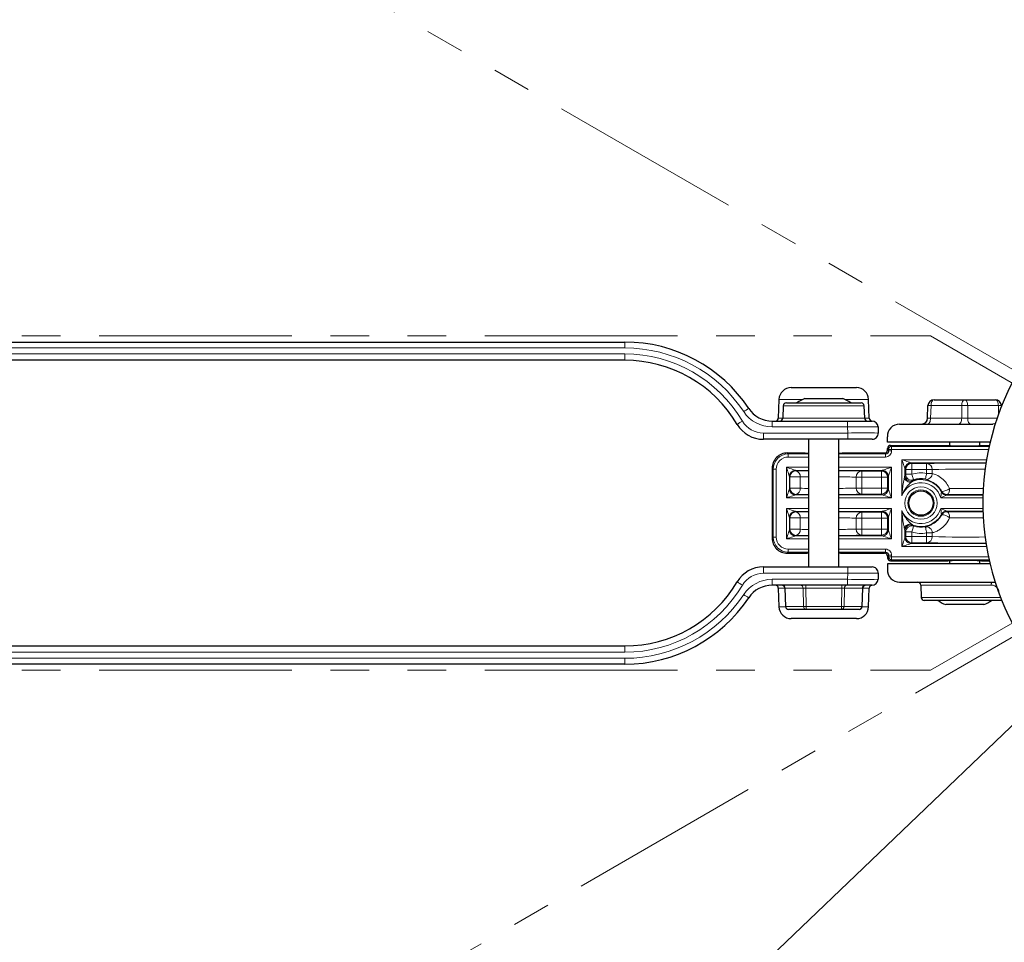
# Model space of a CAD drawing. Header units: millimetres. Extents: x 0 to 4205, y 0 to 2970.
# Tile 10 of 28: x 2144 to 2306, y 303 to 455. Entities that reach past the tile are written whole.
import ezdxf

# ---------------------------------------------------------------- set-up
doc = ezdxf.new("R2010")
doc.units = ezdxf.units.MM
doc.header["$LTSCALE"] = 5
doc.linetypes.add('PHANTOM', pattern=[12.7, 6.35, -1.27, 1.27, -1.27, 1.27, -1.27])
doc.styles.add('SLDTEXTSTYLE0', font='TXT', dxfattribs={"width": 0.605})
doc.dimstyles.new('SLDDIMSTYLE4', dxfattribs={"dimtxt": 12.841593, "dimasz": 16.5, "dimexe": 0, "dimexo": 0.0625, "dimgap": 3.210398, "dimtad": 1, "dimdec": 4, "dimlfac": 5, "dimzin": 12, "dimdsep": 46, "dimtxsty": 'SLDTEXTSTYLE0', "dimsah": 1, "dimcen": 0.09, "dimadec": 3, "dimazin": 3, "dimtfac": 1, "dimtdec": 1, "dimtofl": 0, "dimtmove": 0, "dimatfit": 3, "dimfxl": 0, "dimfrac": 2, "dimtolj": 1, "dimtzin": 12, "dimarcsym": 0})
doc.dimstyles.new('SLDDIMSTYLE5', dxfattribs={"dimtxt": 12.841593, "dimasz": 16.5, "dimexe": 0, "dimexo": 0.0625, "dimgap": 3.210398, "dimtad": 1, "dimdec": 1, "dimrnd": 1e-09, "dimzin": 12, "dimdsep": 46, "dimtxsty": 'SLDTEXTSTYLE0', "dimsah": 1, "dimcen": 0, "dimadec": 0, "dimazin": 3, "dimtfac": 1, "dimtdec": 1, "dimtofl": 0, "dimtmove": 0, "dimatfit": 3, "dimfxl": 0, "dimfrac": 2, "dimtolj": 1, "dimtzin": 12, "dimarcsym": 0})

# ---------------------------------------------------------------- blocks, each defined once
blk = doc.blocks.new('_D_10')
at = {"color": 7, "linetype": 'Continuous', "lineweight": 0}
for p, q in [((2016.56, 565.54), (1963.92, 595.93)), ((2016.56, 185.54), (1963.92, 155.15))]:
    blk.add_line(p, q, dxfattribs=at)
at = {"color": 7, "linetype": 'Continuous', "lineweight": 18}
blk.add_arc((2345.65, 375.54), 435.78, 150, 210, dxfattribs=at)
for points in [[(1968.25, 593.43), (1958.09, 580.2), (1962.46, 577.78)], [(1968.25, 157.65), (1962.46, 173.31), (1958.09, 170.89)]]:
    blk.add_solid(points, dxfattribs=at)
at = {"color": 7, "linetype": 'Continuous', "lineweight": 18, "insert": (1892.88, 390.71), "char_height": 13.229, "attachment_point": 1, "rotation": 86.3954, "style": 'SLDTEXTSTYLE0'}
blk.add_mtext('60°', dxfattribs=at)
blk = doc.blocks.new('_D_11')
at = {"color": 7, "linetype": 'Continuous', "lineweight": 0}
for p, q in [((2071.15, 112.78), (2345.65, 375.54)), ((2127.23, 197.75), (2130.42, 200.8)), ((2130.42, 200.8), (2144.05, 186.56)), ((2144.05, 186.56), (2140.87, 183.51)), ((2113.07, 184.2), (2109.89, 181.15)), ((2109.89, 181.15), (2123.53, 166.9)), ((2123.53, 166.9), (2126.71, 169.95))]:
    blk.add_line(p, q, dxfattribs=at)
at = {"color": 7, "linetype": 'Continuous', "lineweight": 18}
blk.add_arc((2345.65, 375.54), 380, 210, 224.5022, dxfattribs=at)
blk.add_solid([(2071.15, 112.78), (2084.79, 122.38), (2081.34, 125.99)], dxfattribs=at)
at = {"color": 7, "linetype": 'Continuous', "lineweight": 18, "char_height": 13.229, "attachment_point": 1, "rotation": 43.7484, "style": 'SLDTEXTSTYLE0'}
for s, insert in [('R380', (2091.11, 190.85)), ('15', (2114.92, 182.27))]:
    blk.add_mtext(s, dxfattribs=dict(at, insert=insert))

msp = doc.modelspace()

# ---------------------------------------------------------------- linework, layer by layer
at = {"color": 7, "linetype": 'PHANTOM', "lineweight": 18}
for p, q in [((2315.773074, 392.793276), (2016.561311, 565.543272)), ((1966.647308, 403.043278), (2294.019554, 403.043278)), ((2314.823318, 391.032227), (2294.019554, 403.043278)), ((2294.019554, 348.043271), (2314.823318, 360.054322)), ((2016.561311, 185.543247), (2315.773074, 358.293273)), ((1966.647308, 348.043271), (2294.019554, 348.043271))]:
    msp.add_line(p, q, dxfattribs=at)
at = {"color": 7, "linetype": 'Continuous', "lineweight": 25}
for p, q in [((2010.20221, 402.043261), (2243.699703, 402.043261)), ((2243.699703, 399.04327), (2010.20221, 399.04327)), ((2271.074396, 394.543268), (2281.827506, 394.543268)), ((2269.075614, 392.613061), (2268.967804, 389.525839)), ((2273.320768, 392.743268), (2279.581133, 392.743268)), ((2283.934098, 389.525839), (2283.826288, 392.613061)), ((2294.606324, 392.543264), (2299.650949, 392.543264)), ((2299.650949, 392.543264), (2304.695576, 392.543264)), ((2269.788858, 391.560712), (2269.717801, 389.525839)), ((2270.288561, 392.043271), (2282.613341, 392.043271)), ((2283.1841, 389.525839), (2283.113036, 391.560712)), ((2293.534655, 389.508375), (2293.606933, 391.578176)), ((2305.694968, 391.578176), (2305.699594, 391.445764)), ((2267.956365, 389.04328), (2280.382935, 389.04328)), ((2280.382935, 389.04328), (2284.380499, 389.04328)), ((2284.380499, 389.04328), (2284.416016, 389.043578)), ((2285.37989, 388.078161), (2285.414811, 387.078174)), ((2288.917247, 388.543286), (2304.286715, 388.543286)), ((2280.417856, 386.043288), (2266.505662, 386.043288)), ((2273.950953, 386.043288), (2273.950953, 365.043261)), ((2278.950948, 365.043261), (2278.950948, 386.043288)), ((2284.41542, 386.043288), (2280.417856, 386.043288)), ((2286.95095, 385.543265), (2286.918465, 386.473485)), ((2303.829901, 385.543265), (2286.95095, 385.543265)), ((2286.95095, 384.293207), (2286.95095, 384.543338)), ((2287.450876, 385.043271), (2296.569306, 385.043271)), ((2297.150951, 385.543265), (2297.150951, 385.01183)), ((2302.15095, 385.01183), (2302.15095, 385.543265)), ((2302.732594, 385.043271), (2303.713497, 385.043271)), ((2270.450566, 383.793273), (2273.412939, 383.793273)), ((2279.488962, 383.793273), (2286.451023, 383.793273)), ((2267.950948, 381.293662), (2267.950948, 369.792887)), ((2289.81116, 381.183215), (2289.81116, 380.118289)), ((2296.699513, 376.903482), (2302.672468, 376.903482)), ((2302.672468, 374.183067), (2296.699513, 374.183067)), ((2270.450566, 367.293276), (2273.700949, 367.293276)), ((2279.200953, 367.293276), (2286.451023, 367.293276)), ((2286.95095, 366.793343), (2286.95095, 366.543212)), ((2266.505662, 365.043261), (2280.417856, 365.043261)), ((2280.417856, 365.043261), (2284.41542, 365.043261)), ((2286.95095, 365.543284), (2286.918465, 364.613064)), ((2303.829901, 365.543284), (2286.95095, 365.543284)), ((2287.450876, 366.043278), (2296.900947, 366.043278)), ((2297.150951, 366.063275), (2297.150951, 365.543284)), ((2302.15095, 365.543284), (2302.15095, 366.063275)), ((2302.40095, 366.043278), (2303.713497, 366.043278)), ((2285.414811, 364.008375), (2285.37989, 363.008388)), ((2280.382935, 362.04327), (2267.956365, 362.04327)), ((2268.967804, 361.56071), (2269.075614, 358.473488)), ((2270.023536, 361.563422), (2270.146128, 358.523138)), ((2284.380499, 362.04327), (2280.382935, 362.04327)), ((2282.755766, 358.523138), (2282.878365, 361.563422)), ((2283.826288, 358.473488), (2283.934098, 361.56071)), ((2288.917247, 362.543263), (2304.286715, 362.543263)), ((2292.417798, 362.060734), (2292.488862, 360.025831)), ((2305.738546, 359.543272), (2292.988557, 359.543272)), ((2302.136175, 358.843275), (2296.520766, 358.843275)), ((2302.781135, 358.843275), (2302.136175, 358.843275)), ((2273.548339, 358.043261), (2270.645727, 358.043261)), ((2279.353563, 358.043261), (2273.548339, 358.043261)), ((2282.256175, 358.043261), (2279.353563, 358.043261)), ((2281.827506, 356.543281), (2271.074388, 356.543281)), ((2010.20221, 352.043279), (2243.699703, 352.043279)), ((2243.699703, 349.043288), (2010.20221, 349.043288))]:
    msp.add_line(p, q, dxfattribs=at)
at = {"color": 8, "linetype": 'Continuous', "lineweight": 18}
for p, q in [((2243.699703, 401.078173), (2243.699703, 402.043261)), ((2243.699703, 401.078173), (2010.20221, 401.078173)), ((2010.20221, 400.078185), (2243.699703, 400.078185)), ((2243.699703, 399.04327), (2243.699703, 400.078185)), ((2273.03068, 392.613061), (2269.075614, 392.613061)), ((2283.826288, 392.613061), (2279.871222, 392.613061)), ((2283.113036, 391.560712), (2269.788858, 391.560712)), ((2294.106629, 391.578176), (2294.034351, 389.508375)), ((2299.151253, 391.578176), (2294.106629, 391.578176)), ((2299.151253, 389.508375), (2299.151253, 391.578176)), ((2300.150644, 391.578176), (2300.150644, 389.508375)), ((2305.195272, 391.578176), (2300.150644, 391.578176)), ((2305.241872, 390.243836), (2305.195272, 391.578176)), ((2267.956365, 388.078161), (2267.956365, 389.04328)), ((2268.967804, 389.525839), (2269.717801, 389.525839)), ((2269.717801, 389.525839), (2283.1841, 389.525839)), ((2280.382935, 388.078161), (2280.382935, 389.04328)), ((2283.1841, 389.525839), (2283.934098, 389.525839)), ((2294.034351, 389.508375), (2299.151253, 389.508375)), ((2300.150644, 389.508375), (2304.981846, 389.508375)), ((2280.382935, 388.078161), (2267.956365, 388.078161)), ((2280.417856, 387.078174), (2280.382935, 388.078161)), ((2266.505662, 386.043288), (2266.505662, 387.078174)), ((2266.505662, 387.078174), (2280.417856, 387.078174)), ((2280.417856, 386.043288), (2280.417856, 387.078174)), ((2287.116926, 384.377368), (2286.95095, 384.543338)), ((2286.95095, 384.293207), (2287.116926, 384.127208)), ((2287.116926, 384.127208), (2287.116926, 384.377368)), ((2287.116926, 384.377368), (2287.616853, 384.377368)), ((2287.450876, 385.043271), (2287.616853, 384.877302)), ((2287.616853, 384.877302), (2303.676244, 384.877302)), ((2287.616853, 384.877302), (2287.616853, 384.377368)), ((2287.616853, 384.377368), (2287.616853, 384.127208)), ((2303.568192, 384.377368), (2287.616853, 384.377368)), ((2270.450566, 383.793273), (2270.616543, 383.627304)), ((2270.616543, 383.627304), (2270.616543, 383.12737)), ((2270.616543, 383.627304), (2273.950953, 383.627304)), ((2273.950953, 383.12737), (2270.616543, 383.12737)), ((2278.950948, 383.627304), (2286.617, 383.627304)), ((2286.617, 383.12737), (2278.950948, 383.12737)), ((2286.617, 383.627304), (2286.451023, 383.793273)), ((2286.617, 383.627304), (2286.617, 383.12737)), ((2287.116926, 384.127208), (2287.616853, 384.127208)), ((2289.311234, 376.740642), (2289.311234, 382.682987)), ((2289.311234, 382.682987), (2303.247832, 382.682987)), ((2268.116925, 381.127693), (2267.950948, 381.293662)), ((2268.616851, 381.127693), (2268.116925, 381.127693)), ((2268.116925, 369.958856), (2268.116925, 381.127693)), ((2268.616851, 381.127693), (2268.616851, 369.958856)), ((2270.311233, 381.432988), (2273.950953, 381.432988)), ((2270.311233, 376.403548), (2270.311233, 381.432988)), ((2273.950953, 380.933054), (2271.811005, 380.933054)), ((2271.811005, 380.933054), (2271.890421, 380.853661)), ((2278.950948, 381.432988), (2287.590664, 381.432988)), ((2286.090892, 380.933054), (2278.950948, 380.933054)), ((2285.968255, 380.810418), (2286.090892, 380.933054)), ((2287.590664, 381.432988), (2287.590664, 376.403548)), ((2289.933797, 381.060579), (2289.81116, 381.183215)), ((2289.933797, 380.289324), (2289.933797, 381.060579)), ((2290.93365, 381.060579), (2289.933797, 381.060579)), ((2303.16668, 382.183053), (2290.811006, 382.183053)), ((2290.811006, 382.183053), (2290.93365, 382.060417)), ((2290.93365, 382.060417), (2293.38098, 382.060417)), ((2290.93365, 382.060417), (2290.93365, 381.060579)), ((2293.38098, 381.060579), (2290.93365, 381.060579)), ((2290.93365, 381.060579), (2290.93365, 380.289324)), ((2293.38098, 382.060417), (2293.38098, 381.060579)), ((2294.309866, 381.060579), (2293.38098, 381.060579)), ((2293.38098, 380.438395), (2293.38098, 381.060579)), ((2294.309866, 381.060579), (2294.309866, 380.438395)), ((2270.811159, 379.933216), (2270.811159, 377.90332)), ((2270.890575, 379.853793), (2270.811159, 379.933216)), ((2270.890575, 377.982744), (2270.890575, 379.853793)), ((2272.566054, 379.853793), (2270.890575, 379.853793)), ((2272.566054, 379.853793), (2272.566054, 377.982744)), ((2281.792034, 378.025957), (2281.792034, 379.81058)), ((2282.72092, 379.81058), (2281.792034, 379.81058)), ((2282.72092, 380.810418), (2285.968255, 380.810418)), ((2282.72092, 380.810418), (2282.72092, 379.81058)), ((2285.968255, 379.81058), (2282.72092, 379.81058)), ((2282.72092, 379.81058), (2282.72092, 378.025957)), ((2285.968255, 380.810418), (2285.968255, 379.81058)), ((2286.968101, 379.81058), (2285.968255, 379.81058)), ((2285.968255, 378.025957), (2285.968255, 379.81058)), ((2287.090745, 379.933216), (2286.968101, 379.81058)), ((2286.968101, 379.81058), (2286.968101, 378.025957)), ((2287.090745, 377.90332), (2287.090745, 379.933216)), ((2290.93365, 380.289324), (2289.933797, 380.289324)), ((2294.309866, 380.438395), (2293.38098, 380.438395)), ((2270.811159, 377.90332), (2270.890575, 377.982744)), ((2272.566054, 377.982744), (2270.890575, 377.982744)), ((2282.72092, 378.025957), (2281.792034, 378.025957)), ((2282.72092, 378.025957), (2285.968255, 378.025957)), ((2282.72092, 378.025957), (2282.72092, 377.026119)), ((2285.968255, 378.025957), (2285.968255, 377.026119)), ((2286.968101, 378.025957), (2285.968255, 378.025957)), ((2286.968101, 378.025957), (2287.090745, 377.90332)), ((2273.950953, 376.403548), (2270.311233, 376.403548)), ((2271.890421, 376.982906), (2271.811005, 376.903482)), ((2271.811005, 376.903482), (2273.950953, 376.903482)), ((2278.950948, 376.903482), (2286.090892, 376.903482)), ((2287.590664, 376.403548), (2278.950948, 376.403548)), ((2285.968255, 377.026119), (2282.72092, 377.026119)), ((2286.090892, 376.903482), (2285.968255, 377.026119)), ((2302.659556, 376.403548), (2295.699243, 376.403548)), ((2296.734687, 376.963504), (2296.699513, 376.903482)), ((2270.311233, 374.683001), (2273.950953, 374.683001)), ((2270.311233, 369.653561), (2270.311233, 374.683001)), ((2278.950948, 374.683001), (2287.590664, 374.683001)), ((2287.590664, 374.683001), (2287.590664, 369.653561)), ((2295.699243, 374.683001), (2302.659556, 374.683001)), ((2270.811159, 373.183229), (2270.811159, 371.153333)), ((2270.890575, 373.103805), (2270.811159, 373.183229)), ((2270.890575, 371.232756), (2270.890575, 373.103805)), ((2272.566054, 373.103805), (2270.890575, 373.103805)), ((2273.950953, 374.183067), (2271.811005, 374.183067)), ((2271.811005, 374.183067), (2271.890421, 374.103644)), ((2272.566054, 373.103805), (2272.566054, 371.232756)), ((2286.090892, 374.183067), (2278.950948, 374.183067)), ((2281.792034, 371.275969), (2281.792034, 373.060562)), ((2281.792034, 373.060562), (2282.72092, 373.060562)), ((2282.72092, 374.06043), (2285.968255, 374.06043)), ((2282.72092, 373.060562), (2282.72092, 374.06043)), ((2285.968255, 373.060562), (2282.72092, 373.060562)), ((2282.72092, 373.060562), (2282.72092, 371.275969)), ((2285.968255, 374.06043), (2286.090892, 374.183067)), ((2285.968255, 373.060562), (2285.968255, 374.06043)), ((2285.968255, 373.060562), (2286.968101, 373.060562)), ((2285.968255, 371.275969), (2285.968255, 373.060562)), ((2287.090745, 373.183229), (2286.968101, 373.060562)), ((2286.968101, 373.060562), (2286.968101, 371.275969)), ((2287.090745, 371.153333), (2287.090745, 373.183229)), ((2289.311234, 368.403562), (2289.311234, 374.345907)), ((2296.699513, 374.183067), (2296.734687, 374.123045)), ((2270.811159, 371.153333), (2270.890575, 371.232756)), ((2272.566054, 371.232756), (2270.890575, 371.232756)), ((2281.792034, 371.275969), (2282.72092, 371.275969)), ((2282.72092, 370.276131), (2282.72092, 371.275969)), ((2282.72092, 371.275969), (2285.968255, 371.275969)), ((2285.968255, 371.275969), (2286.968101, 371.275969)), ((2285.968255, 370.276131), (2285.968255, 371.275969)), ((2286.968101, 371.275969), (2287.090745, 371.153333)), ((2267.950948, 369.792887), (2268.116925, 369.958856)), ((2268.116925, 369.958856), (2268.616851, 369.958856)), ((2273.950953, 369.653561), (2270.311233, 369.653561)), ((2271.890421, 370.232888), (2271.811005, 370.153495)), ((2271.811005, 370.153495), (2273.950953, 370.153495)), ((2278.950948, 370.153495), (2286.090892, 370.153495)), ((2287.590664, 369.653561), (2278.950948, 369.653561)), ((2285.968255, 370.276131), (2282.72092, 370.276131)), ((2286.090892, 370.153495), (2285.968255, 370.276131)), ((2289.814282, 370.96382), (2289.81116, 370.968529)), ((2289.81116, 370.96826), (2289.81116, 369.903334)), ((2289.81116, 369.903334), (2289.933797, 370.025971)), ((2289.933797, 370.025971), (2289.933797, 370.797225)), ((2289.933797, 370.797225), (2290.93365, 370.797225)), ((2290.93365, 370.025971), (2289.933797, 370.025971)), ((2290.93365, 370.797225), (2290.93365, 370.025971)), ((2290.93365, 370.025971), (2290.93365, 369.026133)), ((2290.93365, 370.025971), (2293.38098, 370.025971)), ((2293.38098, 370.648154), (2294.309866, 370.648154)), ((2293.38098, 370.025971), (2293.38098, 370.648154)), ((2293.38098, 370.025971), (2293.38098, 369.026133)), ((2294.309866, 370.025971), (2293.38098, 370.025971)), ((2294.309866, 370.648154), (2294.309866, 370.025971)), ((2270.616543, 367.95918), (2273.950953, 367.95918)), ((2270.616543, 367.95918), (2270.616543, 367.459246)), ((2278.950948, 367.95918), (2286.617, 367.95918)), ((2286.617, 367.459246), (2286.617, 367.95918)), ((2303.247832, 368.403562), (2289.311234, 368.403562)), ((2290.93365, 369.026133), (2290.811006, 368.903466)), ((2290.811006, 368.903466), (2303.16668, 368.903466)), ((2293.38098, 369.026133), (2290.93365, 369.026133)), ((2270.616543, 367.459246), (2270.450566, 367.293276)), ((2273.950953, 367.459246), (2270.616543, 367.459246)), ((2286.617, 367.459246), (2278.950948, 367.459246)), ((2286.451023, 367.293276), (2286.617, 367.459246)), ((2287.116926, 366.959312), (2286.95095, 366.793343)), ((2286.95095, 366.543212), (2287.116926, 366.709181)), ((2287.116926, 366.959312), (2287.616853, 366.959312)), ((2287.116926, 366.709181), (2287.116926, 366.959312)), ((2287.116926, 366.709181), (2287.616853, 366.709181)), ((2287.616853, 366.959312), (2287.616853, 366.709181)), ((2287.616853, 366.709181), (2303.568192, 366.709181)), ((2287.616853, 366.209247), (2287.616853, 366.709181)), ((2266.505662, 365.043261), (2266.505662, 364.008375)), ((2280.417856, 365.043261), (2280.417856, 364.008375)), ((2287.616853, 366.209247), (2287.450876, 366.043278)), ((2303.676244, 366.209247), (2287.616853, 366.209247)), ((2280.417856, 364.008375), (2266.505662, 364.008375)), ((2280.382935, 363.008388), (2280.417856, 364.008375)), ((2267.956365, 363.008388), (2280.382935, 363.008388)), ((2267.956365, 362.04327), (2267.956365, 363.008388)), ((2270.023648, 361.56071), (2268.967804, 361.56071)), ((2273.054402, 361.56071), (2270.090599, 361.56071)), ((2270.090599, 361.56071), (2270.212974, 358.525821)), ((2273.115587, 358.525821), (2273.054402, 361.56071)), ((2273.487147, 361.56071), (2273.487147, 362.04327)), ((2279.414754, 361.56071), (2273.487147, 361.56071)), ((2273.487147, 361.56071), (2273.548339, 358.525821)), ((2279.353563, 358.525821), (2279.414754, 361.56071)), ((2279.414754, 361.56071), (2279.414754, 362.04327)), ((2279.847499, 361.56071), (2279.786315, 358.525821)), ((2282.811303, 361.56071), (2279.847499, 361.56071)), ((2280.382935, 362.04327), (2280.382935, 363.008388)), ((2282.688927, 358.525821), (2282.811303, 361.56071)), ((2283.934098, 361.56071), (2282.878254, 361.56071)), ((2303.987153, 362.060734), (2292.417798, 362.060734)), ((2292.488862, 360.025831), (2305.548471, 360.025831)), ((2269.075614, 358.473488), (2270.150621, 358.473488)), ((2270.212974, 358.525821), (2273.115587, 358.525821)), ((2273.548339, 358.525821), (2279.353563, 358.525821)), ((2273.548339, 358.043261), (2273.548339, 358.525821)), ((2279.353563, 358.043261), (2279.353563, 358.525821)), ((2279.786315, 358.525821), (2282.688927, 358.525821)), ((2282.751281, 358.473488), (2283.826288, 358.473488)), ((2243.699703, 352.043279), (2243.699703, 351.008364)), ((2243.699703, 351.008364), (2010.20221, 351.008364)), ((2010.20221, 350.008377), (2243.699703, 350.008377)), ((2243.699703, 349.043288), (2243.699703, 350.008377))]:
    msp.add_line(p, q, dxfattribs=at)
at = {"color": 8, "linetype": 'Continuous', "lineweight": 18, "flags": 128}
for points in [[(2294.106629, 391.578176), (2294.119138, 391.768225), (2294.149552, 391.950019), (2294.196744, 392.116853), (2294.258993, 392.262616), (2294.334006, 392.381944), (2294.419017, 392.470457), (2294.51092, 392.524906), (2294.606324, 392.543264)], [(2299.151253, 391.578176), (2299.163763, 391.768225), (2299.194176, 391.950019), (2299.241375, 392.116853), (2299.303617, 392.262616), (2299.37863, 392.381944), (2299.463648, 392.470457), (2299.555544, 392.524906), (2299.650949, 392.543264)], [(2300.150644, 391.578176), (2300.138135, 391.768225), (2300.107721, 391.950019), (2300.060526, 392.116853), (2299.99828, 392.262616), (2299.923271, 392.381944), (2299.838252, 392.470457), (2299.746353, 392.524906), (2299.650949, 392.543264)], [(2305.195272, 391.578176), (2305.182763, 391.768225), (2305.152349, 391.950019), (2305.105154, 392.116853), (2305.042908, 392.262616), (2304.967899, 392.381944), (2304.88288, 392.470457), (2304.790981, 392.524906), (2304.695576, 392.543264)], [(2293.534655, 388.543286), (2293.63006, 388.561644), (2293.721955, 388.616093), (2293.806974, 388.704606), (2293.881979, 388.823934), (2293.944228, 388.969698), (2293.991428, 389.136531), (2294.021834, 389.318325), (2294.034351, 389.508375)], [(2298.651557, 388.543286), (2298.746962, 388.561644), (2298.838865, 388.616093), (2298.923876, 388.704606), (2298.998889, 388.823934), (2299.061138, 388.969698), (2299.10833, 389.136531), (2299.138743, 389.318325), (2299.151253, 389.508375)], [(2300.65034, 388.543286), (2300.554935, 388.561644), (2300.463036, 388.616093), (2300.378021, 388.704606), (2300.303012, 388.823934), (2300.240766, 388.969698), (2300.193567, 389.136531), (2300.163157, 389.318325), (2300.150644, 389.508375)], [(2289.81116, 381.183215), (2289.800081, 381.216445), (2289.770629, 381.304809), (2289.723914, 381.444939), (2289.661687, 381.631621), (2289.586295, 381.85782), (2289.500561, 382.115014), (2289.407712, 382.393577), (2289.311234, 382.682987)], [(2289.311234, 382.682987), (2289.600659, 382.586517), (2289.879207, 382.493653), (2290.136408, 382.407942), (2290.3626, 382.332542), (2290.549275, 382.270314), (2290.68942, 382.223584), (2290.777769, 382.19414), (2290.811006, 382.183053)], [(2270.311233, 381.432988), (2270.600658, 381.336518), (2270.879205, 381.243654), (2271.136407, 381.157943), (2271.362599, 381.082543), (2271.549273, 381.020316), (2271.689419, 380.973586), (2271.777768, 380.944141), (2271.811005, 380.933054)], [(2270.811159, 379.933216), (2270.80008, 379.966446), (2270.770628, 380.05481), (2270.723913, 380.19494), (2270.661686, 380.381622), (2270.586293, 380.607822), (2270.500559, 380.865016), (2270.40771, 381.143578), (2270.311233, 381.432988)], [(2286.090892, 380.933054), (2286.124129, 380.944141), (2286.212478, 380.973586), (2286.352623, 381.020316), (2286.539305, 381.082543), (2286.76549, 381.157943), (2287.022691, 381.243654), (2287.301239, 381.336518), (2287.590664, 381.432988)], [(2287.590664, 381.432988), (2287.494194, 381.143578), (2287.401345, 380.865016), (2287.315611, 380.607822), (2287.240211, 380.381622), (2287.177984, 380.19494), (2287.131269, 380.05481), (2287.101824, 379.966446), (2287.090745, 379.933216)], [(2290.93365, 380.289324), (2290.992405, 380.105533), (2291.048948, 379.928657), (2291.101169, 379.76534), (2291.147087, 379.621722), (2291.18498, 379.503169), (2291.213434, 379.414179), (2291.231368, 379.358061), (2291.238118, 379.336961)], [(2293.38098, 380.438395), (2293.344971, 380.248853), (2293.310303, 380.066403), (2293.278303, 379.89796), (2293.250155, 379.749813), (2293.226924, 379.627564), (2293.209489, 379.535772), (2293.198492, 379.477896), (2293.194357, 379.456141)], [(2270.311233, 376.403548), (2270.40771, 376.692989), (2270.500559, 376.971521), (2270.586293, 377.228745), (2270.661686, 377.454915), (2270.723913, 377.641596), (2270.770628, 377.781757), (2270.80008, 377.870091), (2270.811159, 377.90332)], [(2287.090745, 377.90332), (2287.101824, 377.870091), (2287.131269, 377.781757), (2287.177984, 377.641596), (2287.240211, 377.454915), (2287.315611, 377.228745), (2287.401345, 376.971521), (2287.494194, 376.692989), (2287.590664, 376.403548)], [(2296.734687, 376.963504), (2296.818148, 376.985379), (2296.898466, 377.04409), (2296.972621, 377.137401), (2297.037806, 377.261855), (2297.091577, 377.412715), (2297.131907, 377.584316), (2297.157276, 377.770194), (2297.166724, 377.963342)], [(2271.811005, 376.903482), (2271.777768, 376.892396), (2271.689419, 376.862951), (2271.549273, 376.816251), (2271.362599, 376.754024), (2271.136407, 376.678624), (2270.879205, 376.592883), (2270.600658, 376.500019), (2270.311233, 376.403548)], [(2287.590664, 376.403548), (2287.301239, 376.500019), (2287.022691, 376.592883), (2286.76549, 376.678624), (2286.539305, 376.754024), (2286.352623, 376.816251), (2286.212478, 376.862951), (2286.124129, 376.892396), (2286.090892, 376.903482)], [(2295.699243, 376.403548), (2295.706559, 376.406737), (2295.927715, 376.505979), (2296.142239, 376.608499), (2296.25022, 376.662441), (2296.488751, 376.787045), (2296.556961, 376.824089), (2296.647687, 376.874306), (2296.680126, 376.892515), (2296.699513, 376.903482), (2296.699483, 376.903453)], [(2270.311233, 374.683001), (2270.600658, 374.586501), (2270.879205, 374.493667), (2271.136407, 374.407925), (2271.362599, 374.332525), (2271.549273, 374.270298), (2271.689419, 374.223598), (2271.777768, 374.194153), (2271.811005, 374.183067)], [(2270.811159, 373.183229), (2270.80008, 373.216458), (2270.770628, 373.304792), (2270.723913, 373.444953), (2270.661686, 373.631634), (2270.586293, 373.857804), (2270.500559, 374.115028), (2270.40771, 374.393561), (2270.311233, 374.683001)], [(2286.090892, 374.183067), (2286.124129, 374.194153), (2286.212478, 374.223598), (2286.352623, 374.270298), (2286.539305, 374.332525), (2286.76549, 374.407925), (2287.022691, 374.493667), (2287.301239, 374.586501), (2287.590664, 374.683001)], [(2287.590664, 374.683001), (2287.494194, 374.393561), (2287.401345, 374.115028), (2287.315611, 373.857804), (2287.240211, 373.631634), (2287.177984, 373.444953), (2287.131269, 373.304792), (2287.101824, 373.216458), (2287.090745, 373.183229)], [(2295.699243, 374.683001), (2295.700435, 374.675103), (2295.761611, 374.22026), (2295.774739, 374.111243), (2295.80218, 373.874404), (2295.804884, 373.850681), (2295.819786, 373.719074), (2295.823056, 373.690077), (2295.825463, 373.668738), (2295.825463, 373.668768)], [(2296.734687, 374.123045), (2296.818148, 374.10117), (2296.898466, 374.042459), (2296.972621, 373.949148), (2297.037806, 373.824694), (2297.091577, 373.673834), (2297.131907, 373.502233), (2297.157276, 373.316356), (2297.166724, 373.123207)], [(2291.238118, 371.749588), (2291.231368, 371.728488), (2291.213434, 371.67237), (2291.18498, 371.58338), (2291.147087, 371.464827), (2291.101169, 371.321209), (2291.048948, 371.157893), (2290.992405, 370.981016), (2290.93365, 370.797225)], [(2293.194357, 371.630408), (2293.198492, 371.608653), (2293.209489, 371.550777), (2293.226924, 371.458985), (2293.250155, 371.336736), (2293.278303, 371.188589), (2293.310303, 371.020146), (2293.344971, 370.837696), (2293.38098, 370.648154)], [(2270.311233, 369.653561), (2270.40771, 369.942971), (2270.500559, 370.221533), (2270.586293, 370.478728), (2270.661686, 370.704927), (2270.723913, 370.891609), (2270.770628, 371.031739), (2270.80008, 371.120103), (2270.811159, 371.153333)], [(2271.811005, 370.153495), (2271.777768, 370.142408), (2271.689419, 370.112964), (2271.549273, 370.066234), (2271.362599, 370.004006), (2271.136407, 369.928606), (2270.879205, 369.842895), (2270.600658, 369.750031), (2270.311233, 369.653561)], [(2287.590664, 369.653561), (2287.301239, 369.750031), (2287.022691, 369.842895), (2286.76549, 369.928606), (2286.539305, 370.004006), (2286.352623, 370.066234), (2286.212478, 370.112964), (2286.124129, 370.142408), (2286.090892, 370.153495)], [(2287.090745, 371.153333), (2287.101824, 371.120103), (2287.131269, 371.031739), (2287.177984, 370.891609), (2287.240211, 370.704927), (2287.315611, 370.478728), (2287.401345, 370.221533), (2287.494194, 369.942971), (2287.590664, 369.653561)], [(2289.311234, 368.403562), (2289.407712, 368.692972), (2289.500561, 368.971535), (2289.586295, 369.228729), (2289.661687, 369.454928), (2289.723914, 369.64161), (2289.770629, 369.781741), (2289.800081, 369.870104), (2289.81116, 369.903334)], [(2290.811006, 368.903466), (2290.777769, 368.892409), (2290.68942, 368.862965), (2290.549275, 368.816235), (2290.3626, 368.754008), (2290.136408, 368.678608), (2289.879207, 368.592896), (2289.600659, 368.500032), (2289.311234, 368.403562)], [(2270.090599, 361.56071), (2270.048034, 361.562439), (2270.026278, 361.563303), (2270.023536, 361.563422)], [(2303.987153, 362.060734), (2303.994652, 362.155744), (2304.012884, 362.246641), (2304.041177, 362.330057), (2304.078493, 362.402954), (2304.123461, 362.462618), (2304.174427, 362.506874), (2304.22952, 362.534084), (2304.286715, 362.543263)], [(2270.212974, 358.525821), (2270.184111, 358.524658), (2270.16313, 358.523824), (2270.150397, 358.523287), (2270.146128, 358.523138)]]:
    msp.add_lwpolyline(points, dxfattribs=at)
at = {"color": 7, "linetype": 'Continuous', "lineweight": 25, "flags": 128}
for points in [[(2304.675251, 388.581373), (2304.634344, 388.573714), (2304.286715, 388.543286)], [(2304.286715, 362.543263), (2304.634344, 362.512835), (2304.675251, 362.505176)]]:
    msp.add_lwpolyline(points, dxfattribs=at)
at = {"color": 8, "linetype": 'Continuous', "lineweight": 18}
for centre, radius in [((2292.45095, 375.543275), 2.665894), ((2292.450949, 375.543275), 2.165981)]:
    msp.add_circle(centre, radius, dxfattribs=at)
at = {"color": 7, "linetype": 'Continuous', "lineweight": 25}
msp.add_circle((2292.450954, 375.543262), 1.999999, dxfattribs=at)
for centre, radius, start, end in [((2345.650944, 375.543269), 42.999998, 134.20241857, 330.00002069), ((2243.699784, 377.53911), 24.504151, 33.6229834, 90.00018725), ((2243.699681, 377.538947), 21.504323, 30.63143467, 89.99994087), ((2271.074406, 392.543257), 2.000011, 90.0005197, 177.99985753), ((2281.827495, 392.543257), 2.000011, 2.00014247, 89.99969375), ((2276.4516, 385.379806), 8.001417, 113.03446019, 123.61404485), ((2276.451831, 385.382643), 7.998208, 56.38382632, 66.96766863), ((2294.606297, 391.543292), 0.999973, 89.99844063, 178.00083904), ((2304.695597, 391.543285), 0.999979, 1.99952794, 90.00119239), ((2267.956355, 393.669199), 4.62592, 213.62331842, 270.00012844), ((2270.288579, 391.543245), 0.500026, 90.00290583, 177.99814205), ((2282.613328, 391.543258), 0.500013, 2.00039001, 89.99856211), ((2268.468083, 389.543306), 0.500026, 270.00290583, 357.99814205), ((2269.218093, 389.543292), 0.500013, 270.00143789, 357.99960999), ((2283.683808, 389.543292), 0.500013, 182.00039001, 269.99856211), ((2284.433806, 389.543292), 0.500013, 182.00039001, 269.99856211), ((2284.380461, 388.043241), 1.000039, 2.00112398, 89.99782814), ((2292.535279, 389.543272), 0.999986, 269.99917459, 358.00010508), ((2266.505595, 391.043205), 4.999916, 210.63127101, 270.0007696), ((2288.917295, 386.543239), 2.000047, 90.00137326, 181.99867036), ((2284.415446, 387.043263), 0.999975, 269.99852323, 2.00069591), ((2286.451044, 384.293178), 0.499905, 269.99757077, 0.00328312), ((2287.450859, 384.543362), 0.49991, 89.99805664, 180.00279725), ((2299.65095, 453.983476), 69.009045, 267.44056844, 272.55943156), ((2270.45043, 381.293791), 2.499481, 89.99687403, 180.00295519), ((2273.945202, 388.483664), 4.720496, 263.5258029, 270.06980193), ((2278.956694, 388.483766), 4.720597, 269.9302685, 276.47412667), ((2292.450992, 375.543233), 3.982894, 79.24327131, 107.72934404), ((2296.699733, 377.903701), 1.000218, 209.06383034, 269.98740859), ((2296.699733, 373.182849), 1.000218, 90.01259141, 150.93616966), ((2270.45043, 369.792758), 2.499481, 179.99704481, 270.00312597), ((2273.9494, 365.759935), 1.553339, 89.94270495, 99.20378024), ((2278.952502, 365.759935), 1.553339, 80.79621976, 90.05729505), ((2286.451044, 366.793371), 0.499905, 359.99671688, 90.00242923), ((2287.450859, 366.543187), 0.49991, 179.99720275, 270.00194336), ((2266.505575, 360.043412), 4.999849, 89.99899403, 149.36956448), ((2284.415446, 364.043286), 0.999975, 357.99930409, 90.00147677), ((2299.650949, 306.055983), 60.050296, 87.37522318, 92.62477682), ((2288.917254, 364.54327), 2.000007, 178.00015313, 269.99980325), ((2243.699695, 373.547608), 21.504329, 270.00002184, 329.36846332), ((2267.956364, 357.417332), 4.625937, 89.99998764, 146.3765655), ((2268.468083, 361.543243), 0.500026, 2.00185795, 89.99709417), ((2269.523953, 361.543277), 0.499992, 2.29888208, 90.00099028), ((2283.377953, 361.543274), 0.499995, 89.99955737, 177.72814967), ((2284.433806, 361.543257), 0.500013, 90.00143789, 177.99960999), ((2284.380461, 363.043308), 1.000039, 270.00217186, 357.99887602), ((2291.918142, 362.043303), 0.49996, 1.99793188, 90.00455671), ((2243.699784, 373.547439), 24.504151, 269.99981275, 326.3770166), ((2292.98857, 360.043285), 0.500013, 182.00039001, 269.99856211), ((2271.074406, 358.543292), 2.000011, 182.00014247, 269.9994803), ((2270.645758, 358.543298), 0.500037, 182.31059924, 269.99638353), ((2281.827495, 358.543292), 2.000011, 270.00030625, 357.99985753), ((2282.256136, 358.543298), 0.500037, 270.00447028, 357.68940072), ((2299.649776, 366.203309), 7.997549, 236.38327592, 246.96794447), ((2299.650207, 366.206892), 8.001597, 293.03466016, 303.61398217)]:
    msp.add_arc(centre, radius, start, end, dxfattribs=at)
at = {"color": 8, "linetype": 'Continuous', "lineweight": 18}
for centre, radius, start, end in [((2243.69968, 377.573832), 23.50434, 33.62318875, 89.99994239), ((2243.699621, 377.57375), 22.504436, 30.63159846, 89.99979139), ((2268.124762, 383.727548), 8.404165, 118.57971013, 125.27221353), ((2293.856781, 386.897193), 4.687645, 86.94473276, 93.05526724), ((2299.650949, 368.720735), 22.862902, 88.74763379, 91.25236621), ((2305.44512, 386.89726), 4.687579, 86.9446894, 93.0553106), ((2267.195056, 381.558514), 8.546437, 118.90687952, 125.73724127), ((2266.505676, 391.078192), 4.000018, 210.63156691, 269.99981055), ((2267.956412, 393.704156), 5.625995, 213.62348019, 269.99951634), ((2293.784503, 393.882437), 4.381192, 266.73080008, 273.26919992), ((2299.650949, 412.235214), 22.732332, 268.74043931, 271.25956069), ((2282.881413, 209.065898), 179.029698, 89.20037359, 90.79962641), ((2282.916334, 207.732767), 179.36281, 89.20185875, 90.79814125), ((2287.617022, 384.377207), 0.500096, 90.01938506, 179.98146884), ((2270.616639, 381.127589), 2.499714, 90.00221426, 179.99761496), ((2270.616416, 381.127805), 1.999564, 89.99636394, 180.0032091), ((2286.61703, 384.127192), 0.999822, 269.99824251, 0.00090359), ((2286.61724, 384.12699), 0.499686, 269.97246092, 0.02497733), ((2271.81133, 379.932883), 1.000171, 90.01864193, 179.98093112), ((2286.090571, 379.93288), 1.000174, 0.01924647, 89.98160744), ((2290.81132, 381.182894), 1.000159, 90.01797, 179.98160305), ((2290.933984, 381.06023), 1.000187, 90.01910358, 179.98004251), ((2299.759694, 126.708688), 255.431387, 89.23804489, 91.43095734), ((2293.336562, 381.087747), 0.973683, 358.40107721, 87.38534929), ((2299.777669, 194.986563), 186.154334, 88.97216139, 91.68315777), ((2271.890791, 379.853445), 1.000217, 90.02124578, 179.98003506), ((2275.498036, 145.782411), 235.098931, 90.35664768, 90.87924367), ((2271.672993, 379.978536), 0.901731, 352.04836155, 76.04722068), ((2275.537711, 215.910415), 163.970308, 90.55446602, 91.0384364), ((2278.59142, 252.948964), 127.928121, 88.15017976, 89.87645318), ((2278.469348, 293.32787), 86.546515, 87.79976494, 89.68116764), ((2282.765369, 379.83772), 0.973713, 92.61638997, 181.59718353), ((2285.967884, 379.810201), 1.000217, 0.02167334, 89.97875361), ((2290.934058, 380.289889), 1.000261, 180.0323242, 287.69682769), ((2292.450942, 375.543327), 4.982636, 79.2423214, 107.72904219), ((2292.450953, 375.543265), 3.860212, 29.05224264, 109.72066242), ((2293.323865, 380.433612), 0.986013, 262.45271937, 0.27798831), ((2271.811373, 377.903696), 1.000213, 180.02149558, 269.97893138), ((2271.890761, 377.983092), 1.000187, 180.01995762, 269.98046933), ((2271.673069, 377.857975), 0.901659, 283.94892987, 7.95390338), ((2275.537711, 541.926122), 163.970308, 268.9615636, 269.44553398), ((2278.467716, 464.58289), 86.620746, 270.31963859, 272.19942884), ((2282.765399, 377.998846), 0.973743, 178.40455162, 267.38187488), ((2285.967884, 378.026335), 1.000217, 270.02124639, 359.97832666), ((2286.090528, 377.903699), 1.000217, 270.02081928, 359.97832682), ((2292.450948, 375.543288), 3.360277, 14.8333659, 159.12526162), ((2295.900609, 379.345875), 1.874685, 268.88575615, 312.48327075), ((2299.639317, 632.925626), 254.974273, 269.44437, 270.69216597), ((2275.501215, 612.045979), 235.090804, 269.119951, 269.64256513), ((2278.59142, 504.887573), 127.928121, 270.12354682, 271.84982024), ((2259.938577, 381.368783), 36.103722, 352.09523301, 353.71731429), ((2296.734879, 377.963688), 1.000184, 209.47561347, 269.98901347), ((2299.649018, 734.084161), 357.132548, 269.53244046, 270.48538316), ((2292.450948, 375.543261), 3.360277, 200.87473838, 345.1666341), ((2291.488854, 365.008195), 10.551267, 60.40657951, 66.48175614), ((2271.811373, 373.182853), 1.000213, 90.02106862, 179.97850442), ((2271.890791, 373.103427), 1.000217, 90.02124639, 179.97832666), ((2275.501215, 139.04057), 235.090805, 90.35743487, 90.880049), ((2271.673069, 373.228574), 0.901659, 352.04609662, 76.05107013), ((2275.485258, 212.685232), 160.445133, 90.54791662, 91.04252033), ((2278.59142, 246.198976), 127.928121, 88.15017976, 89.87645318), ((2278.470899, 286.648393), 86.475967, 87.79899744, 89.68193513), ((2282.7654, 373.087702), 0.973745, 92.61815242, 181.59712426), ((2285.967884, 373.060214), 1.000217, 0.01996494, 89.97875422), ((2286.090528, 373.18285), 1.000217, 0.02167318, 89.97918072), ((2292.450953, 375.543284), 3.860212, 250.27933758, 330.94775736), ((2296.734879, 373.122861), 1.000184, 90.01098653, 150.52438653), ((2295.900609, 371.740675), 1.874685, 47.51672925, 91.11424385), ((2299.648309, 12.444327), 361.690454, 89.52062132, 90.46155507), ((2299.638749, 117.684124), 255.451044, 89.30899851, 90.55446552), ((2271.890791, 371.233105), 1.000217, 180.01996494, 269.97875422), ((2271.672993, 371.108013), 0.901731, 283.95277932, 7.95163845), ((2275.537711, 535.176134), 163.970308, 268.9615636, 269.44553398), ((2278.469348, 457.758679), 86.546515, 270.31883236, 272.20023506), ((2282.765338, 371.248801), 0.973683, 178.40107721, 267.38534929), ((2285.967914, 371.276318), 1.000187, 270.01953067, 359.98004238), ((2290.934058, 370.796661), 1.000261, 72.30317231, 179.9676758), ((2292.450992, 375.543317), 3.982894, 252.27065596, 280.75672869), ((2293.323865, 370.652938), 0.986013, 359.72201169, 97.54728063), ((2270.616639, 369.95896), 2.499714, 180.00238504, 269.99778574), ((2270.616416, 369.958744), 1.999564, 179.9967909, 270.00363606), ((2271.81133, 371.153666), 1.000171, 180.01906888, 269.98135807), ((2275.498036, 605.304138), 235.098931, 269.12075633, 269.64335232), ((2278.59306, 498.042337), 127.83287, 270.12290363, 271.85046343), ((2286.090571, 371.153669), 1.000174, 270.01839256, 359.98075353), ((2290.811362, 369.903668), 1.000202, 180.01911528, 269.97960388), ((2290.933984, 370.026319), 1.000187, 180.01995749, 269.98089642), ((2292.450942, 375.543222), 4.982636, 252.27095781, 280.7576786), ((2293.336562, 369.998802), 0.973683, 272.61465071, 1.59892279), ((2299.777669, 556.099986), 186.154334, 268.31684223, 271.02783861), ((2286.61703, 366.959357), 0.999822, 359.99738867, 90.00175744), ((2299.759694, 624.377862), 255.431387, 268.56904266, 270.76195511), ((2286.61724, 366.959559), 0.499686, 359.97160858, 90.02753753), ((2287.617022, 366.709343), 0.500096, 180.01853116, 269.98061494), ((2266.505684, 360.008343), 4.000032, 90.00030655, 149.36831599), ((2282.916334, 543.353782), 179.36281, 269.20185875, 270.79814125), ((2243.699621, 373.5128), 22.504436, 270.00020861, 329.36840154), ((2267.197905, 369.532919), 8.55209, 234.26648921, 241.0922243), ((2267.95642, 357.382379), 5.626009, 90.00056059, 146.37644289), ((2269.623443, 361.577095), 0.467443, 357.99126106, 85.7783437), ((2272.587243, 361.577091), 0.467446, 357.99175314, 85.77883225), ((2273.270775, 353.44454), 8.119054, 88.47289009, 91.52710991), ((2279.631127, 353.07071), 8.492757, 88.54010164, 91.45989836), ((2280.314658, 361.577091), 0.467446, 94.22116775, 182.00824686), ((2282.881413, 541.897437), 178.906496, 269.1998229, 270.8001771), ((2283.278458, 361.577095), 0.467443, 94.2216563, 182.00873894), ((2284.096707, 330.605723), 30.981664, 92.25371497, 92.37783838), ((2243.699715, 373.512652), 23.504275, 269.9999726, 326.37689626), ((2268.124762, 367.359001), 8.404165, 234.72778647, 241.42028987), ((2270.680148, 358.509453), 0.46746, 177.99338455, 265.77720084), ((2273.58276, 358.509453), 0.46746, 177.99338455, 265.77720084), ((2273.331963, 366.982508), 8.459455, 268.53432806, 271.46567194), ((2279.569939, 366.982678), 8.459625, 268.53435757, 271.46564243), ((2279.319129, 358.509463), 0.467472, 274.22417056, 2.00524405), ((2282.221741, 358.509463), 0.467472, 274.22417056, 2.00524405), ((2282.993968, 365.293147), 6.774198, 267.41910361, 267.98488272)]:
    msp.add_arc(centre, radius, start, end, dxfattribs=at)
for points, knots in [([(2289.311234, 376.740642), (2289.311815, 376.75003), (2289.326975, 376.994836), (2289.365795, 377.47407), (2289.46317, 378.303628), (2289.577596, 379.013541), (2289.673593, 379.487123), (2289.697301, 379.604079)], [0, 0, 0, 0, 0.0097583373, 0.254466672, 0.4986821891, 0.8761934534, 1, 1, 1, 1]), ([(2289.697301, 379.604079), (2289.718678, 379.702492), (2289.750129, 379.847281), (2289.784381, 380.009929), (2289.801496, 380.079528), (2289.808272, 380.105981), (2289.810438, 380.115009), (2289.81116, 380.11802)], [0, 0, 0, 0, 0.5739309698, 0.844387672, 0.9470925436, 0.9823523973, 1, 1, 1, 1]), ([(2290.808033, 378.910162), (2290.702824, 378.9318), (2290.482442, 378.977125), (2290.178051, 379.137695), (2289.900275, 379.340851), (2289.762888, 379.519022), (2289.697301, 379.604079)], [0, 0, 0, 0, 0.2387014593, 0.5000054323, 0.7613056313, 1, 1, 1, 1]), ([(2289.81116, 380.11802), (2289.811584, 380.119078), (2289.812058, 380.120263), (2289.8131, 380.121357), (2289.813649, 380.121944), (2289.814069, 380.122467), (2289.814327, 380.122789)], [0, 0, 0, 0, 0.5809453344, 0.6514183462, 0.7850538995, 1, 1, 1, 1]), ([(2289.814327, 380.122789), (2289.836138, 380.153586), (2289.875625, 380.20934), (2289.915809, 380.264592), (2289.933797, 380.289324)], [0, 0, 0, 0, 0.55237631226, 1, 1, 1, 1]), ([(2289.814327, 380.122789), (2289.819894, 380.043074), (2289.83103, 379.883641), (2289.918961, 379.658136), (2290.053816, 379.459093), (2290.232998, 379.297885), (2290.445106, 379.18339), (2290.677938, 379.123444), (2290.919877, 379.116515), (2291.073752, 379.159688), (2291.150685, 379.181274)], [0, 0, 0, 0, 0.124989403, 0.2499851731, 0.3749849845, 0.5000039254, 0.6250160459, 0.7500231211, 0.8750188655, 1, 1, 1, 1]), ([(2291.238118, 379.336961), (2291.229533, 379.32196), (2291.203653, 379.276738), (2291.174612, 379.224781), (2291.154259, 379.187772), (2291.150685, 379.181274)], [0, 0, 0, 0, 0.2903844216, 0.8754006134, 1, 1, 1, 1]), ([(2295.864154, 377.471544), (2295.71269, 377.707638), (2295.393443, 378.205264), (2294.69221, 378.822463), (2293.932957, 379.246), (2293.402578, 379.3969), (2293.194357, 379.456141)], [0, 0, 0, 0, 0.2452368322, 0.5168971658, 0.8103400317, 1, 1, 1, 1]), ([(2294.309866, 380.438395), (2294.533122, 380.365977), (2295.110933, 380.178551), (2295.928115, 379.642067), (2296.673405, 378.867203), (2297.00604, 378.257748), (2297.166724, 377.963342)], [0, 0, 0, 0, 0.1804113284, 0.4669247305, 0.7424909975, 1, 1, 1, 1]), ([(2290.808033, 378.910162), (2290.731696, 378.843755), (2290.410519, 378.564357), (2289.823883, 377.903518), (2289.453244, 377.191166), (2289.314163, 376.749934), (2289.311234, 376.740642)], [0, 0, 0, 0, 0.1138864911, 0.479162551, 0.9890318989, 1, 1, 1, 1]), ([(2291.148204, 379.177012), (2291.146961, 379.17585), (2291.14283, 379.171991), (2291.128102, 379.160113), (2291.083562, 379.12682), (2290.970889, 379.046195), (2290.874714, 378.96586), (2290.808033, 378.910162)], [0, 0, 0, 0, 0.0118026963, 0.039208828, 0.131156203, 0.3976056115, 1, 1, 1, 1]), ([(2291.150685, 379.181274), (2291.150139, 379.180246), (2291.149439, 379.178931), (2291.148574, 379.177598), (2291.148348, 379.177167), (2291.14824, 379.177051), (2291.148204, 379.177012)], [0, 0, 0, 0, 0.7063832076, 0.9042042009, 0.9679017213, 1, 1, 1, 1]), ([(2295.825463, 377.417811), (2295.832982, 377.428217), (2295.842293, 377.441103), (2295.855178, 377.459023), (2295.860557, 377.466527), (2295.864154, 377.471544)], [0, 0, 0, 0, 0.5816840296, 0.7202727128, 1, 1, 1, 1]), ([(2289.311234, 374.345907), (2289.314163, 374.336615), (2289.453244, 373.895383), (2289.82389, 373.18304), (2290.411268, 372.521317), (2290.733428, 372.241305), (2290.810656, 372.174182)], [0, 0, 0, 0, 0.0109540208, 0.5201688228, 0.8849759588, 1, 1, 1, 1]), ([(2289.698135, 371.478446), (2289.67414, 371.596742), (2289.57781, 372.071654), (2289.463171, 372.782922), (2289.365795, 373.612479), (2289.326975, 374.091713), (2289.311815, 374.336519), (2289.311234, 374.345907)], [0, 0, 0, 0, 0.1250497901, 0.5020253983, 0.7458943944, 0.990255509, 1, 1, 1, 1]), ([(2293.194357, 371.630408), (2293.340541, 371.670225), (2293.689817, 371.76536), (2294.321311, 372.041191), (2295.078494, 372.558749), (2295.596666, 373.156014), (2295.824931, 373.547701), (2295.864154, 373.615005)], [0, 0, 0, 0, 0.1328978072, 0.3175336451, 0.6020460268, 0.9316194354, 1, 1, 1, 1]), ([(2297.166724, 373.123207), (2297.124785, 373.038918), (2296.885668, 372.558337), (2296.343897, 371.817916), (2295.526145, 371.1601), (2294.843737, 370.813022), (2294.466389, 370.696491), (2294.309866, 370.648154)], [0, 0, 0, 0, 0.0725567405, 0.413690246, 0.6959835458, 0.8738942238, 1, 1, 1, 1]), ([(2295.864154, 373.615005), (2295.856677, 373.625432), (2295.843815, 373.643368), (2295.830879, 373.661251), (2295.825463, 373.668738)], [0, 0, 0, 0, 0.5813260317, 1, 1, 1, 1]), ([(2289.698135, 371.478446), (2289.763632, 371.563886), (2289.900829, 371.742857), (2290.179085, 371.946739), (2290.484192, 372.107688), (2290.705166, 372.152696), (2290.810656, 372.174182)], [0, 0, 0, 0, 0.2386958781, 0.4999962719, 0.7613060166, 1, 1, 1, 1]), ([(2289.81116, 370.968529), (2289.810445, 370.9715), (2289.808294, 370.980426), (2289.801608, 371.006627), (2289.784618, 371.075638), (2289.75063, 371.237047), (2289.71938, 371.38075), (2289.698135, 371.478446)], [0, 0, 0, 0, 0.0175545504, 0.052735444, 0.1553073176, 0.4257349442, 1, 1, 1, 1]), ([(2291.150648, 371.905335), (2291.073715, 371.926916), (2290.91984, 371.970081), (2290.677895, 371.963215), (2290.44507, 371.903207), (2290.232966, 371.788726), (2290.05375, 371.627543), (2289.918928, 371.428473), (2289.830972, 371.202971), (2289.819845, 371.043535), (2289.814282, 370.96382)], [0, 0, 0, 0, 0.1249798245, 0.2499740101, 0.3749837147, 0.499997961, 0.6250051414, 0.7500165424, 0.8750123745, 1, 1, 1, 1]), ([(2290.810656, 372.174182), (2290.87688, 372.118931), (2290.972363, 372.039271), (2291.084139, 371.959258), (2291.128272, 371.926244), (2291.142887, 371.914514), (2291.146974, 371.910689), (2291.148204, 371.909537)], [0, 0, 0, 0, 0.602763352, 0.8690624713, 0.9608689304, 0.9882139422, 1, 1, 1, 1]), ([(2291.148204, 371.909537), (2291.148219, 371.909517), (2291.148314, 371.909392), (2291.148575, 371.908997), (2291.149412, 371.907638), (2291.150105, 371.906347), (2291.150648, 371.905335)], [0, 0, 0, 0, 0.0153191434, 0.0968998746, 0.2915976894, 1, 1, 1, 1]), ([(2291.150648, 371.905335), (2291.166534, 371.876583), (2291.19533, 371.824464), (2291.224873, 371.772766), (2291.238118, 371.749588)], [0, 0, 0, 0, 0.5516699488, 1, 1, 1, 1]), ([(2289.933797, 370.797225), (2289.915809, 370.821957), (2289.87561, 370.87723), (2289.836109, 370.933003), (2289.814282, 370.96382)], [0, 0, 0, 0, 0.4474610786, 1, 1, 1, 1]), ([(2303.987153, 362.060734), (2303.999231, 362.060625), (2304.212046, 362.058709), (2304.625591, 361.946214), (2305.082827, 361.568003), (2305.234923, 361.227628), (2305.304419, 361.072101)], [0, 0, 0, 0, 0.0207463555, 0.3655331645, 0.7100944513, 1, 1, 1, 1])]:
    msp.add_open_spline(points, degree=3, knots=knots, dxfattribs=at)

# ---------------------------------------------------------------- dimensions: what is measured, and where the dimension line sits
at = {"color": 7, "linetype": 'Continuous', "lineweight": 18}
dim = msp.add_angular_dim_2l(base=(1909.871364, 375.543274), line1=((2016.561297, 185.543274), (2345.65095, 375.543274)), line2=((2345.65095, 375.543274), (2016.561297, 565.543274)), dimstyle='SLDDIMSTYLE4', dxfattribs=at)
dim.commit()
dim.dimension.update_dxf_attribs({"geometry": '_D_10', "text_midpoint": (1910.733483, 402.941156), "dimtype": 162})
dim = msp.add_radius_dim(center=(2345.65095, 375.543274), mpoint=(2071.145259, 112.776028), dimstyle='SLDDIMSTYLE5', dxfattribs=at)
dim.commit()
dim.dimension.update_dxf_attribs({"geometry": '_D_11', "text_midpoint": (2135.205241, 174.096672), "dimtype": 164})

doc.saveas('drawing.dxf')
